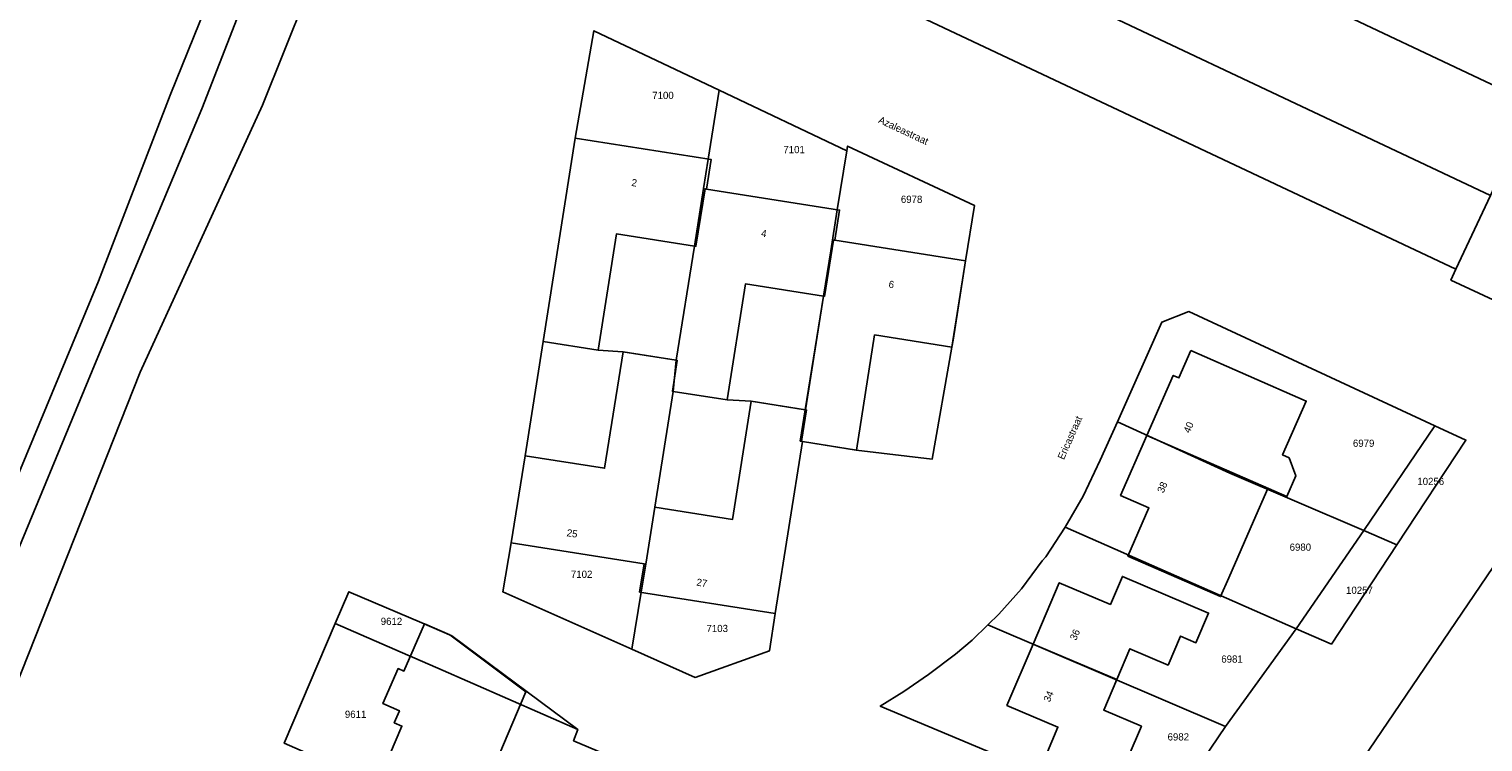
# Model space of a CAD drawing. Header units: metres. Extents: x 91564 to 92566, y 393362 to 394362.
# Tile 12 of 86: x 91638 to 91780, y 393777 to 393846. Entities that reach past the tile are written whole.
import ezdxf

# ---------------------------------------------------------------- set-up
doc = ezdxf.new("R2010")
doc.units = ezdxf.units.M
for name, color, linetype in [('ADRES', 1, 'CONTINUOUS'), ('PAND', 1, 'CONTINUOUS'), ('PERCEEL', 7, 'CONTINUOUS'), ('PERCEELNUMMER', 7, 'CONTINUOUS')]:
    doc.layers.add(name, color=color, linetype=linetype)

msp = doc.modelspace()

# ---------------------------------------------------------------- linework, layer by layer
at = {"layer": 'PAND'}
for points in [[(91729.032, 393880.273), (91724.319, 393870.098), (91723.424, 393868.166), (91719.231, 393859.114), (91723.293, 393857.193), (91725.798, 393856.009), (91780.232, 393830.268), (91784.359, 393839.176), (91734.457, 393862.774), (91740.863, 393876.6), (91741.29, 393876.398), (91746.858, 393888.417), (91733.109, 393894.919), (91734.886, 393898.753), (91715.414, 393907.961), (91713.602, 393904.05), (91713.212, 393904.235), (91707.785, 393892.52), (91729.868, 393882.077), (91729.032, 393880.273)], [(91688.281, 393816.085), (91693.621, 393815.24), (91695.41, 393826.554), (91702.963, 393825.36), (91703.112, 393825.337), (91703.994, 393830.919), (91704.145, 393830.895), (91704.597, 393833.753), (91691.404, 393835.839), (91688.281, 393816.085)], [(91704.145, 393830.895), (91703.994, 393830.919), (91703.112, 393825.337), (91702.963, 393825.36), (91701.208, 393814.262), (91701.3, 393814.247), (91700.822, 393811.26), (91700.915, 393811.246), (91706.138, 393810.414), (91707.936, 393821.694), (91715.49, 393820.49), (91715.606, 393820.471), (91716.479, 393825.947), (91716.595, 393825.929), (91717.057, 393828.853), (91704.145, 393830.895)], [(91716.595, 393825.929), (91716.479, 393825.947), (91715.606, 393820.471), (91715.49, 393820.49), (91713.733, 393809.463), (91713.834, 393809.447), (91713.351, 393806.392), (91713.453, 393806.376), (91718.683, 393805.549), (91720.45, 393816.724), (91727.965, 393815.536), (91729.291, 393823.922), (91716.595, 393825.929)], [(91699.122, 393799.993), (91700.915, 393811.246), (91700.822, 393811.26), (91701.3, 393814.247), (91701.208, 393814.262), (91696.033, 393815.081), (91694.244, 393803.769), (91686.527, 393804.989), (91685.19, 393796.534), (91698.083, 393794.496), (91698.249, 393794.47), (91699.122, 393799.993)], [(91751.163, 393815.199), (91750.004, 393812.552), (91749.45, 393812.795), (91746.896, 393806.963), (91755.144, 393803.354), (91760.472, 393801.021), (91761.355, 393803.037), (91760.696, 393804.773), (91760.06, 393805.067), (91762.352, 393810.3), (91751.163, 393815.199)], [(91713.453, 393806.376), (91713.351, 393806.392), (91713.834, 393809.447), (91713.733, 393809.463), (91708.486, 393810.299), (91706.652, 393798.793), (91699.122, 393799.993), (91698.249, 393794.47), (91698.083, 393794.496), (91697.649, 393791.751), (91710.812, 393789.67), (91713.453, 393806.376)], [(91757.239, 393798.624), (91758.64, 393801.823), (91755.144, 393803.354), (91746.896, 393806.963), (91744.342, 393801.131), (91747.09, 393799.928), (91745.04, 393795.246), (91754.035, 393791.308), (91754.837, 393793.14), (91757.239, 393798.624)], [(91735.84, 393786.704), (91743.969, 393783.247), (91745.246, 393786.24), (91748.946, 393784.661), (91750.145, 393787.47), (91751.653, 393786.827), (91752.88, 393789.703), (91744.506, 393793.277), (91743.34, 393790.545), (91738.382, 393792.661), (91735.84, 393786.704)], [(91686.091, 393773.968), (91683.609, 393775.03), (91686.611, 393782.045), (91679.212, 393787.589), (91676.759, 393788.654), (91674.77, 393784.068), (91674.197, 393784.317), (91672.721, 393780.917), (91674.329, 393780.219), (91673.826, 393779.061), (91674.571, 393778.737), (91673.361, 393775.911), (91677.158, 393774.286), (91675.959, 393771.486), (91683.862, 393768), (91686.367, 393773.85), (91686.091, 393773.968)], [(91743.969, 393783.247), (91735.84, 393786.704), (91733.297, 393780.746), (91738.256, 393778.63), (91737.063, 393775.836), (91743.888, 393772.924), (91746.358, 393778.713), (91742.7, 393780.274), (91743.969, 393783.247)]]:
    msp.add_lwpolyline(points, dxfattribs=at)
at = {"layer": 'PERCEEL'}
for points in [[(91622.098, 393550.367), (91635.976, 393568.217), (91637.781, 393570.831), (91656.935, 393599.44), (91701.08, 393676), (91703.06, 393675.41), (91719.46, 393702.5), (91725.46, 393711.52), (91735.68, 393726.79), (91762.48, 393767.62), (91780.46, 393794.14), (91788.436, 393803.233), (91803.177, 393825.784), (91837.788, 393878.446)], [(91837.788, 393878.446), (91803.177, 393825.784), (91788.436, 393803.233), (91780.46, 393794.14), (91762.48, 393767.62), (91735.68, 393726.79), (91725.46, 393711.52), (91719.46, 393702.5), (91703.06, 393675.41), (91701.08, 393676)], [(91694.989, 393861.783), (91776.865, 393823.11), (91780.23, 393830.265), (91784.385, 393839.225), (91794.661, 393834.273), (91794.907, 393834.85), (91798.819, 393833.004), (91799.533, 393832.667), (91812.973, 393861.899)], [(91812.973, 393861.899), (91799.533, 393832.667), (91797.635, 393828.541), (91789.156, 393816.121), (91776.398, 393822.056), (91776.865, 393823.11), (91694.989, 393861.783)], [(91658.935, 393857.006), (91652.089, 393840.001), (91645.102, 393821.945), (91635.526, 393798.943), (91629.046, 393783.09), (91618.206, 393758.653), (91601.892, 393720.821), (91593.857, 393702.257), (91569.105, 393646.207), (91564.497, 393634.319), (91564.497, 393627.236), (91567.766, 393635.271), (91571.718, 393644.953), (91585.26, 393675.813), (91590.447, 393687.429), (91595.411, 393698.794), (91602.71, 393715.503), (91611.185, 393735.297), (91632.219, 393783.791), (91635.732, 393792.019), (91644.889, 393814.168), (91655.153, 393838.676), (91659.321, 393849.435)], [(91564.497, 393662.76), (91568.461, 393661.052), (91568.12, 393660.835), (91565.995, 393655.755), (91564.497, 393652.249), (91564.497, 393634.319), (91569.105, 393646.207), (91593.857, 393702.257), (91601.892, 393720.821), (91618.206, 393758.653), (91629.046, 393783.09), (91635.526, 393798.943), (91645.102, 393821.945), (91652.089, 393840.001), (91658.935, 393857.006)], [(91659.321, 393849.435), (91655.153, 393838.676), (91644.889, 393814.168), (91635.732, 393792.019), (91632.219, 393783.791), (91611.185, 393735.297), (91602.71, 393715.503), (91595.411, 393698.794), (91590.447, 393687.429), (91585.26, 393675.813), (91571.718, 393644.953), (91567.766, 393635.271), (91564.497, 393627.236), (91564.497, 393614.863), (91605.465, 393708.951), (91618.218, 393738.354), (91629.693, 393764.771), (91636.421, 393780.9), (91649.177, 393813.103), (91661.031, 393839.049), (91667.361, 393854.825)], [(91667.361, 393854.825), (91661.031, 393839.049), (91649.177, 393813.103), (91636.421, 393780.9), (91629.693, 393764.771), (91618.218, 393738.354), (91605.465, 393708.951), (91564.497, 393614.863), (91564.497, 393589.565)], [(91684.382, 393791.766), (91685.19, 393796.53), (91686.525, 393804.985), (91688.28, 393816.085), (91691.4, 393835.835), (91693.214, 393846.279), (91705.355, 393840.511), (91717.745, 393834.623), (91717.835, 393835.067), (91730.156, 393829.296), (91729.29, 393823.92), (91728.073, 393816.216), (91727.953, 393815.537), (91726.03, 393804.65), (91718.68, 393805.545), (91713.45, 393806.375), (91710.81, 393789.67), (91710.268, 393786.049), (91703.053, 393783.458), (91696.881, 393786.204), (91684.382, 393791.766)], [(91696.03, 393815.08), (91701.205, 393814.26), (91702.96, 393825.36), (91703.842, 393830.943), (91704.294, 393833.797), (91705.355, 393840.511), (91693.214, 393846.279), (91691.4, 393835.835), (91688.28, 393816.085), (91693.62, 393815.24), (91696.03, 393815.08)], [(91717.745, 393834.623), (91705.355, 393840.511), (91704.294, 393833.797), (91703.842, 393830.943), (91702.96, 393825.36), (91701.205, 393814.26), (91700.915, 393811.245), (91706.135, 393810.41), (91708.485, 393810.295), (91713.73, 393809.46), (91715.49, 393820.489), (91716.195, 393824.909), (91716.829, 393828.885), (91717.745, 393834.623)], [(91799.533, 393832.667), (91798.819, 393833.004), (91794.907, 393834.85), (91794.661, 393834.273), (91784.385, 393839.225), (91780.23, 393830.265), (91776.865, 393823.11), (91776.398, 393822.056), (91789.156, 393816.121), (91797.635, 393828.541), (91799.533, 393832.667)], [(91729.29, 393823.92), (91730.156, 393829.296), (91717.835, 393835.067), (91717.745, 393834.623), (91716.829, 393828.885), (91716.195, 393824.909), (91715.49, 393820.489), (91713.73, 393809.46), (91713.243, 393806.408), (91713.45, 393806.375), (91718.68, 393805.545), (91726.03, 393804.65), (91727.953, 393815.537), (91728.073, 393816.216), (91729.29, 393823.92)], [(91721.01, 393780.668), (91723.28, 393782.078), (91725.682, 393783.734), (91728.313, 393785.708), (91729.928, 393787.088), (91731.459, 393788.568), (91732.512, 393789.601), (91734.71, 393792.076), (91736.729, 393794.79), (91737.066, 393795.171), (91738.956, 393798.045), (91740.689, 393801.075), (91742.355, 393804.57), (91744.023, 393808.296), (91748.352, 393817.968), (91750.954, 393818.99), (91774.837, 393807.904), (91777.856, 393806.505), (91771.155, 393796.336), (91764.799, 393786.691), (91761.389, 393788.165), (91754.505, 393778.703), (91748.139, 393769.286), (91721.01, 393780.668)], [(91767.939, 393797.745), (91774.837, 393807.904), (91750.954, 393818.99), (91748.352, 393817.968), (91744.023, 393808.296), (91754.948, 393803.313), (91767.939, 393797.745)], [(91701.205, 393814.26), (91696.03, 393815.08), (91693.62, 393815.24), (91688.28, 393816.085), (91686.525, 393804.985), (91685.19, 393796.53), (91684.382, 393791.766), (91696.881, 393786.204), (91697.801, 393791.725), (91698.239, 393794.469), (91699.12, 393799.99), (91700.915, 393811.245), (91701.205, 393814.26)], [(91696.881, 393786.204), (91703.053, 393783.458), (91710.268, 393786.049), (91710.81, 393789.67), (91713.45, 393806.375), (91713.243, 393806.408), (91713.73, 393809.46), (91708.485, 393810.295), (91706.135, 393810.41), (91700.915, 393811.245), (91699.12, 393799.99), (91698.239, 393794.469), (91697.801, 393791.725), (91696.881, 393786.204)], [(91761.389, 393788.165), (91767.939, 393797.745), (91754.948, 393803.313), (91744.023, 393808.296), (91742.355, 393804.57), (91740.689, 393801.075), (91738.956, 393798.045), (91761.389, 393788.165)], [(91767.939, 393797.745), (91771.155, 393796.336), (91777.856, 393806.505), (91774.837, 393807.904), (91767.939, 393797.745)], [(91754.505, 393778.703), (91761.389, 393788.165), (91738.956, 393798.045), (91737.066, 393795.171), (91736.729, 393794.79), (91734.71, 393792.076), (91732.512, 393789.601), (91731.459, 393788.568), (91754.505, 393778.703)], [(91771.155, 393796.336), (91767.939, 393797.745), (91761.389, 393788.165), (91764.799, 393786.691), (91771.155, 393796.336)], [(91663.141, 393777.063), (91668.103, 393788.691), (91669.419, 393791.776), (91676.506, 393788.766), (91679.418, 393787.502), (91691.645, 393778.406), (91691.229, 393777.303), (91694.137, 393776.082)], [(91691.645, 393778.406), (91679.418, 393787.502), (91676.506, 393788.766), (91669.419, 393791.776), (91668.103, 393788.691), (91675.154, 393785.61), (91675.598, 393785.416), (91678.049, 393784.346), (91691.645, 393778.406)], [(91683.869, 393768.02), (91687.175, 393766.562), (91688.333, 393768.455), (91689.796, 393770.64), (91691.274, 393772.624), (91692.799, 393774.53), (91694.137, 393776.082), (91691.229, 393777.303), (91691.645, 393778.406), (91678.049, 393784.346), (91675.598, 393785.416), (91675.154, 393785.61), (91668.103, 393788.691), (91663.141, 393777.063), (91675.714, 393771.578), (91683.869, 393768.02)], [(91731.459, 393788.568), (91729.928, 393787.088), (91728.313, 393785.708), (91725.682, 393783.734), (91723.28, 393782.078), (91721.01, 393780.668), (91748.139, 393769.286), (91754.505, 393778.703), (91731.459, 393788.568)]]:
    msp.add_lwpolyline(points, dxfattribs=at)

# ---------------------------------------------------------------- texts
at = {"layer": 'ADRES'}
for s, rotation, p in [('Azaleastraat', 334.899, (91720.758, 393837.368)), ('2', 351.005, (91696.816, 393831.204)), ('4', 351.005, (91709.398, 393826.284)), ('6', 351.005, (91721.776, 393821.33)), ('Ericastraat', 66.194, (91738.83, 393804.551)), ('40', 66.303, (91751.04, 393807.128)), ('38', 66.303, (91748.493, 393801.313)), ('25', 351.005, (91690.529, 393797.187)), ('27', 351.005, (91703.119, 393792.384)), ('36', 66.899, (91740.018, 393786.993)), ('34', 66.899, (91737.462, 393781.001))]:
    msp.add_text(s, height=0.7, rotation=rotation, dxfattribs=at).set_placement(p)
at = {"layer": 'PERCEELNUMMER'}
for s, p in [('7100', (91698.873, 393839.645)), ('7101', (91711.599, 393834.38)), ('6978', (91723.008, 393829.553)), ('6979', (91766.89, 393805.857)), ('10256', (91773.142, 393802.15)), ('6980', (91760.746, 393795.764)), ('7102', (91690.975, 393793.131)), ('10257', (91766.222, 393791.578)), ('9612', (91672.516, 393788.557)), ('7103', (91704.139, 393787.865)), ('6981', (91754.113, 393784.896)), ('9611', (91669.034, 393779.528)), ('6982', (91748.898, 393777.334))]:
    msp.add_text(s, height=0.7, dxfattribs=at).set_placement(p)

doc.saveas('drawing.dxf')
